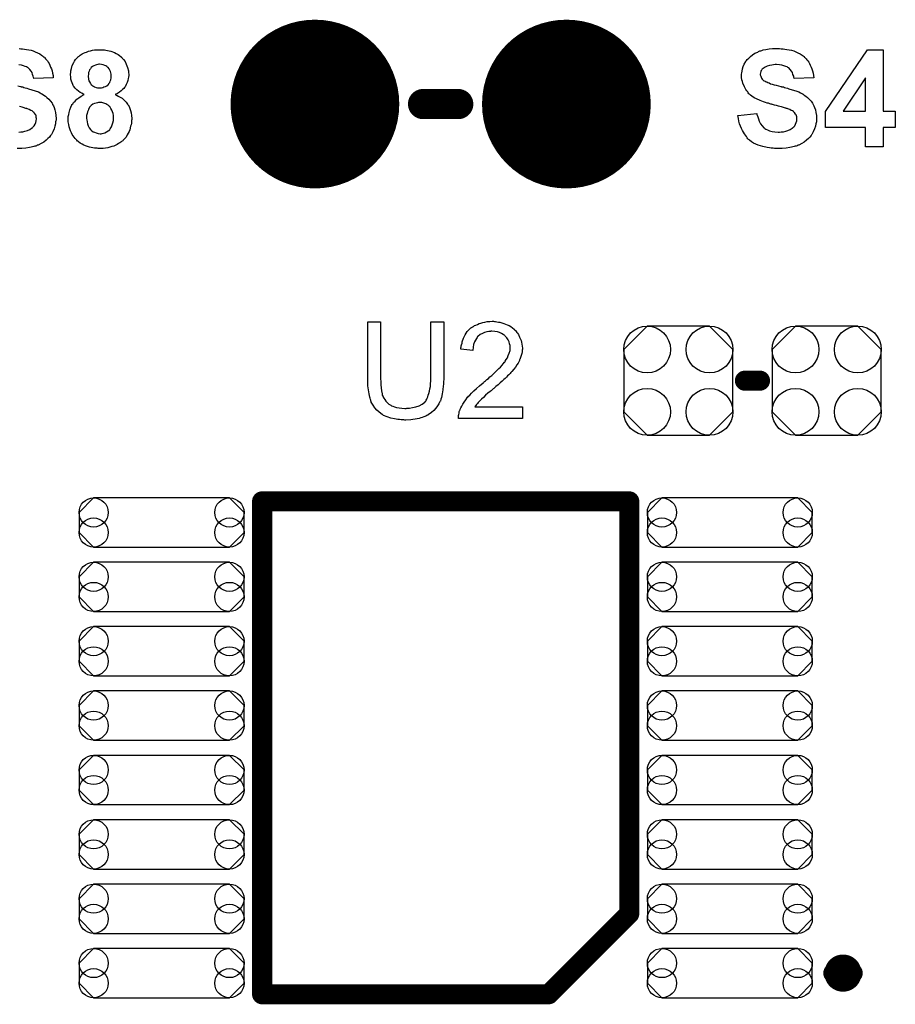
# Model space of a CAD drawing. Extents: x -0.07 to 0.95, y -0.15 to 1.54.
# Tile 7 of 13: x 0.28 to 0.62, y 0.38 to 0.78. Entities that reach past the tile are written whole.
import ezdxf

# ---------------------------------------------------------------- set-up
doc = ezdxf.new("R2010")
doc.units = 0
doc.layers.get('0').update_dxf_attribs({"linetype": 'CONTINUOUS'})
doc.layers.add('gto', color=2, linetype='CONTINUOUS')
doc.layers.add('gts', color=1, linetype='CONTINUOUS')

# ---------------------------------------------------------------- blocks, each defined once
blk = doc.blocks.new('D32')
at = {"const_width": 0.006}
blk.add_lwpolyline([(-0.003, 0, 1), (0.003, 0, 1)], format="xyb", close=True, dxfattribs=at)
blk = doc.blocks.new('D66')
at = {"const_width": 0.00395}
blk.add_lwpolyline([(-0.001975, 0, 1), (0.001975, 0, 1)], format="xyb", close=True, dxfattribs=at)
blk = doc.blocks.new('D67')
at = {"const_width": 0.004}
blk.add_lwpolyline([(-0.002, 0, 1), (0.002, 0, 1)], format="xyb", close=True, dxfattribs=at)
blk = doc.blocks.new('D70')
blk.add_lwpolyline([(-0.027, -0.0098), (0.027, -0.0098), (0.0328, -0.004), (0.0328, 0.004), (0.027, 0.0098), (-0.027, 0.0098), (-0.0328, 0.004), (-0.0328, -0.004)], close=True)
for centre in [(-0.027, 0.004), (0.027, 0.004), (-0.027, -0.004), (0.027, -0.004)]:
    blk.add_circle(centre, 0.0058)
blk = doc.blocks.new('D73')
blk.add_lwpolyline([(0.0217, -0.0124), (0.0217, 0.0124), (0.0124, 0.0217), (-0.0124, 0.0217), (-0.0217, 0.0124), (-0.0217, -0.0124), (-0.0124, -0.0217), (0.0124, -0.0217)], close=True)
for centre in [(-0.0124, 0.0124), (0.0124, 0.0124), (-0.0124, -0.0124), (0.0124, -0.0124)]:
    blk.add_circle(centre, 0.0093)
blk = doc.blocks.new('D51')
at = {"const_width": 0.03355}
blk.add_lwpolyline([(-0.016775, 0, 1), (0.016775, 0, 1)], format="xyb", close=True, dxfattribs=at)

msp = doc.modelspace()

# ---------------------------------------------------------------- linework, layer by layer
at = {"layer": 'gto', "color": 2}
for points in [[(0.2764, 0.7641), (0.277, 0.764), (0.2777, 0.764), (0.2785, 0.7638), (0.2793, 0.7637), (0.2811, 0.7634), (0.282, 0.7631), (0.2828, 0.7628), (0.2837, 0.7624), (0.2846, 0.762), (0.2853, 0.7615), (0.2861, 0.7609), (0.2861, 0.7609), (0.2862, 0.7607), (0.2864, 0.7606), (0.2866, 0.7604), (0.2869, 0.76), (0.2872, 0.7596), (0.2876, 0.7592), (0.2879, 0.7587), (0.2883, 0.7581), (0.2886, 0.7575), (0.2889, 0.7567), (0.2892, 0.756), (0.2895, 0.7552), (0.2897, 0.7543), (0.2899, 0.7534), (0.2899, 0.7524), (0.2822, 0.7521), (0.2822, 0.7522), (0.2822, 0.7523), (0.2821, 0.7526), (0.282, 0.7531), (0.2817, 0.7537), (0.2815, 0.7545), (0.2811, 0.7551), (0.2806, 0.7558), (0.28, 0.7564), (0.28, 0.7564), (0.2797, 0.7566), (0.2793, 0.7568), (0.2788, 0.757), (0.2781, 0.7572), (0.2773, 0.7575), (0.2763, 0.7576)], [(0.3093, 0.7636), (0.3098, 0.7635), (0.3103, 0.7635), (0.3109, 0.7634), (0.3115, 0.7633), (0.3129, 0.763), (0.3143, 0.7625), (0.315, 0.7621), (0.3157, 0.7617), (0.3163, 0.7613), (0.3169, 0.7608), (0.317, 0.7607), (0.317, 0.7607), (0.3172, 0.7605), (0.3174, 0.7603), (0.3176, 0.76), (0.3179, 0.7597), (0.3185, 0.7589), (0.319, 0.7578), (0.3195, 0.7566), (0.3199, 0.7552), (0.3199, 0.7545), (0.32, 0.7537), (0.32, 0.7536), (0.32, 0.7536), (0.32, 0.7533), (0.3199, 0.7527), (0.3198, 0.7521), (0.3196, 0.7514), (0.3194, 0.7506), (0.319, 0.7498), (0.3185, 0.7489), (0.3185, 0.7488), (0.3183, 0.7486), (0.318, 0.7482), (0.3175, 0.7478), (0.317, 0.7472), (0.3163, 0.7467), (0.3155, 0.7462), (0.3146, 0.7458), (0.3147, 0.7458), (0.3148, 0.7457), (0.315, 0.7456), (0.3152, 0.7455), (0.3158, 0.7452), (0.3165, 0.7448), (0.3173, 0.7443), (0.3181, 0.7436), (0.3189, 0.7428), (0.3195, 0.7419), (0.3196, 0.7418), (0.3198, 0.7415), (0.3201, 0.741), (0.3204, 0.7403), (0.3207, 0.7395), (0.3209, 0.7385), (0.3211, 0.7374), (0.3212, 0.7363), (0.3212, 0.7362), (0.3212, 0.736), (0.3212, 0.7358), (0.3211, 0.7354), (0.3211, 0.7349), (0.321, 0.7344), (0.3209, 0.7338), (0.3207, 0.7332), (0.3204, 0.7318), (0.3201, 0.7311), (0.3197, 0.7304), (0.3194, 0.7297), (0.3189, 0.7289), (0.3184, 0.7283), (0.3178, 0.7276), (0.3177, 0.7276), (0.3176, 0.7274), (0.3174, 0.7273), (0.3171, 0.7271), (0.3168, 0.7268), (0.3164, 0.7266), (0.3159, 0.7263), (0.3154, 0.7259), (0.3148, 0.7256), (0.314, 0.7253), (0.3133, 0.7251), (0.3125, 0.7248), (0.3116, 0.7246), (0.3107, 0.7244), (0.3098, 0.7243), (0.3087, 0.7243), (0.3082, 0.7243), (0.3078, 0.7243), (0.3074, 0.7244), (0.3069, 0.7244), (0.3063, 0.7245), (0.3057, 0.7246), (0.3043, 0.7249), (0.3028, 0.7254), (0.3021, 0.7257), (0.3014, 0.7261), (0.3007, 0.7265), (0.3, 0.727), (0.2999, 0.7271), (0.2998, 0.7272), (0.2996, 0.7273), (0.2993, 0.7276), (0.299, 0.7279), (0.2987, 0.7283), (0.2983, 0.7288), (0.2979, 0.7293), (0.2975, 0.7299), (0.2972, 0.7306), (0.2968, 0.7313), (0.2966, 0.7322), (0.2963, 0.733), (0.2961, 0.7339), (0.2959, 0.7349), (0.2959, 0.7359), (0.2959, 0.736), (0.2959, 0.7361), (0.2959, 0.7363), (0.2959, 0.7365), (0.2959, 0.7371), (0.2961, 0.7378), (0.2963, 0.7387), (0.2965, 0.7397), (0.2969, 0.7407), (0.2974, 0.7417), (0.2974, 0.7418), (0.2974, 0.7418), (0.2977, 0.7421), (0.298, 0.7426), (0.2986, 0.7432), (0.2993, 0.7439), (0.3001, 0.7445), (0.3011, 0.7451), (0.3023, 0.7458), (0.3022, 0.7458), (0.3022, 0.7458), (0.3018, 0.746), (0.3013, 0.7463), (0.3007, 0.7466), (0.3, 0.7471), (0.2993, 0.7476), (0.2987, 0.7483), (0.2981, 0.749), (0.298, 0.7491), (0.2979, 0.7494), (0.2977, 0.7498), (0.2975, 0.7504), (0.2972, 0.7511), (0.297, 0.7519), (0.2969, 0.7527), (0.2968, 0.7537), (0.2968, 0.7537), (0.2968, 0.7539), (0.2968, 0.7541), (0.2969, 0.7544), (0.2969, 0.7547), (0.297, 0.7552), (0.2972, 0.7562), (0.2975, 0.7573), (0.2981, 0.7585), (0.2984, 0.7591), (0.2988, 0.7597), (0.2993, 0.7602), (0.2998, 0.7608), (0.2999, 0.7609), (0.3, 0.7609), (0.3002, 0.7611), (0.3004, 0.7612), (0.3007, 0.7615), (0.301, 0.7617), (0.3015, 0.762), (0.302, 0.7622), (0.3026, 0.7625), (0.3032, 0.7627), (0.3039, 0.763), (0.3047, 0.7632), (0.3055, 0.7634), (0.3064, 0.7635), (0.3074, 0.7636), (0.3084, 0.7636), (0.3089, 0.7636), (0.3093, 0.7636)], [(0.5788, 0.7641), (0.5794, 0.764), (0.5802, 0.764), (0.5809, 0.7638), (0.5817, 0.7637), (0.5835, 0.7634), (0.5844, 0.7631), (0.5853, 0.7628), (0.5861, 0.7624), (0.587, 0.762), (0.5878, 0.7615), (0.5885, 0.7609), (0.5885, 0.7609), (0.5886, 0.7607), (0.5888, 0.7606), (0.589, 0.7604), (0.5893, 0.76), (0.5896, 0.7596), (0.59, 0.7592), (0.5904, 0.7587), (0.5907, 0.7581), (0.591, 0.7575), (0.5914, 0.7567), (0.5916, 0.756), (0.5919, 0.7552), (0.5921, 0.7543), (0.5923, 0.7534), (0.5924, 0.7524), (0.5846, 0.7521), (0.5846, 0.7522), (0.5846, 0.7523), (0.5845, 0.7526), (0.5844, 0.7531), (0.5841, 0.7537), (0.5839, 0.7545), (0.5835, 0.7551), (0.583, 0.7558), (0.5824, 0.7564), (0.5824, 0.7564), (0.5821, 0.7566), (0.5818, 0.7568), (0.5812, 0.757), (0.5805, 0.7572), (0.5797, 0.7575), (0.5787, 0.7576), (0.5775, 0.7577), (0.577, 0.7577), (0.5764, 0.7576), (0.5757, 0.7575), (0.5748, 0.7574), (0.5739, 0.7571), (0.5731, 0.7567), (0.5723, 0.7562), (0.5723, 0.7562), (0.5722, 0.7561), (0.5719, 0.7559), (0.5717, 0.7556), (0.5715, 0.7553), (0.5713, 0.7549), (0.5712, 0.7544), (0.5711, 0.7539), (0.5711, 0.7538), (0.5711, 0.7536), (0.5712, 0.7534), (0.5713, 0.7531), (0.5714, 0.7527), (0.5716, 0.7523), (0.5718, 0.7519), (0.5722, 0.7515), (0.5723, 0.7515), (0.5725, 0.7513), (0.5727, 0.7512), (0.573, 0.7511), (0.5733, 0.7509), (0.5737, 0.7508), (0.5741, 0.7506), (0.5746, 0.7504), (0.5752, 0.7501), (0.5758, 0.7499), (0.5766, 0.7497), (0.5774, 0.7495), (0.5783, 0.7493), (0.5793, 0.749), (0.5794, 0.749), (0.5796, 0.7489), (0.5799, 0.7489), (0.5803, 0.7488), (0.5807, 0.7486), (0.5813, 0.7485), (0.5819, 0.7483), (0.5825, 0.7481), (0.5838, 0.7477), (0.5852, 0.7473), (0.5865, 0.7468), (0.5871, 0.7465), (0.5876, 0.7462), (0.5877, 0.7462), (0.5878, 0.7461), (0.5881, 0.7459), (0.5886, 0.7456), (0.5892, 0.7451), (0.5899, 0.7446), (0.5906, 0.7439), (0.5913, 0.7431), (0.5919, 0.7423), (0.592, 0.7421), (0.5921, 0.7418), (0.5924, 0.7413), (0.5927, 0.7406), (0.593, 0.7397), (0.5932, 0.7387), (0.5934, 0.7375), (0.5935, 0.7362), (0.5935, 0.7361), (0.5935, 0.736), (0.5935, 0.7358), (0.5935, 0.7356), (0.5934, 0.7353), (0.5934, 0.7349), (0.5932, 0.7342), (0.593, 0.7332), (0.5927, 0.7321), (0.5922, 0.731), (0.5916, 0.7299), (0.5916, 0.7299), (0.5915, 0.7298), (0.5913, 0.7295), (0.5908, 0.7289), (0.5903, 0.7283), (0.5895, 0.7276), (0.5886, 0.7269), (0.5876, 0.7263), (0.5864, 0.7257), (0.5863, 0.7257), (0.5862, 0.7256), (0.586, 0.7256), (0.5858, 0.7254), (0.5854, 0.7253), (0.585, 0.7252), (0.5846, 0.7251), (0.5841, 0.725), (0.5835, 0.7248), (0.5829, 0.7247), (0.5814, 0.7245), (0.5798, 0.7243), (0.578, 0.7243), (0.5773, 0.7243), (0.5768, 0.7243), (0.5762, 0.7244), (0.5755, 0.7244), (0.5748, 0.7246), (0.5739, 0.7247), (0.5721, 0.7251), (0.5712, 0.7254), (0.5703, 0.7257), (0.5693, 0.7261), (0.5684, 0.7265), (0.5676, 0.727), (0.5668, 0.7276), (0.5668, 0.7277), (0.5667, 0.7278), (0.5664, 0.7279), (0.5662, 0.7282), (0.5659, 0.7286), (0.5656, 0.7291), (0.5652, 0.7296), (0.5648, 0.7301), (0.5644, 0.7308), (0.564, 0.7315), (0.5636, 0.7323), (0.5632, 0.7332), (0.5629, 0.7342), (0.5626, 0.7352), (0.5624, 0.7363), (0.5622, 0.7375), (0.5698, 0.7382), (0.5698, 0.7382), (0.5698, 0.738), (0.5698, 0.7378), (0.5699, 0.7376), (0.5701, 0.7369), (0.5704, 0.7361), (0.5707, 0.7352), (0.5712, 0.7342), (0.5718, 0.7334), (0.5725, 0.7326), (0.5726, 0.7325), (0.5729, 0.7323), (0.5733, 0.732), (0.574, 0.7317), (0.5748, 0.7314), (0.5758, 0.7311), (0.5769, 0.7309), (0.5782, 0.7308), (0.5788, 0.7308), (0.5794, 0.7309), (0.5803, 0.731), (0.5812, 0.7312), (0.5821, 0.7315), (0.583, 0.7319), (0.5838, 0.7324), (0.5839, 0.7324), (0.5841, 0.7327), (0.5844, 0.733), (0.5848, 0.7334), (0.5851, 0.734), (0.5854, 0.7347), (0.5856, 0.7353), (0.5857, 0.7361), (0.5857, 0.7362), (0.5857, 0.7363), (0.5856, 0.7366), (0.5856, 0.7369), (0.5855, 0.7373), (0.5854, 0.7377), (0.5851, 0.738), (0.5849, 0.7384), (0.5848, 0.7385), (0.5847, 0.7386), (0.5845, 0.7388), (0.5843, 0.739), (0.5839, 0.7393), (0.5834, 0.7395), (0.5828, 0.7398), (0.5821, 0.7401), (0.582, 0.7401), (0.5818, 0.7402), (0.5814, 0.7403), (0.5812, 0.7404), (0.5808, 0.7405), (0.5804, 0.7406), (0.58, 0.7408), (0.5795, 0.7409), (0.5789, 0.741), (0.5783, 0.7412), (0.5775, 0.7414), (0.5768, 0.7416), (0.5759, 0.7418), (0.5758, 0.7418), (0.5756, 0.7419), (0.5753, 0.742), (0.5749, 0.7421), (0.5744, 0.7423), (0.5738, 0.7424), (0.5732, 0.7426), (0.5724, 0.7429), (0.571, 0.7434), (0.5696, 0.7441), (0.5689, 0.7444), (0.5683, 0.7448), (0.5677, 0.7452), (0.5672, 0.7456), (0.5671, 0.7456), (0.567, 0.7458), (0.5668, 0.7459), (0.5666, 0.7461), (0.5663, 0.7465), (0.5661, 0.7469), (0.5657, 0.7473), (0.5654, 0.7478), (0.5648, 0.7489), (0.5642, 0.7503), (0.564, 0.751), (0.5638, 0.7517), (0.5637, 0.7525), (0.5637, 0.7534), (0.5637, 0.7534), (0.5637, 0.7535), (0.5637, 0.7536), (0.5637, 0.7539), (0.5638, 0.7544), (0.5639, 0.7551), (0.5641, 0.756), (0.5643, 0.7569), (0.5647, 0.7579), (0.5653, 0.7589), (0.5653, 0.7589), (0.5653, 0.759), (0.5656, 0.7593), (0.5659, 0.7597), (0.5665, 0.7603), (0.5672, 0.7609), (0.568, 0.7616), (0.5689, 0.7622), (0.5701, 0.7627), (0.5701, 0.7627), (0.5702, 0.7628), (0.5704, 0.7629), (0.5706, 0.763), (0.5709, 0.7631), (0.5713, 0.7632), (0.5717, 0.7633), (0.5722, 0.7635), (0.5733, 0.7637), (0.5746, 0.7639), (0.576, 0.7641), (0.5777, 0.7641), (0.5783, 0.7641), (0.5788, 0.7641)], [(0.62, 0.7392), (0.6248, 0.7392), (0.6248, 0.7327), (0.62, 0.7327), (0.62, 0.725), (0.6129, 0.725), (0.6129, 0.7327), (0.5971, 0.7327), (0.5971, 0.7391), (0.6138, 0.7636), (0.62, 0.7636), (0.62, 0.7392)], [(0.3084, 0.7578), (0.3081, 0.7578), (0.3077, 0.7577), (0.3072, 0.7576), (0.3067, 0.7575), (0.3061, 0.7572), (0.3055, 0.757), (0.305, 0.7565), (0.305, 0.7565), (0.3049, 0.7563), (0.3047, 0.756), (0.3044, 0.7556), (0.3042, 0.7551), (0.304, 0.7546), (0.3039, 0.7539), (0.3038, 0.7531), (0.3038, 0.753), (0.3038, 0.7527), (0.3039, 0.7524), (0.304, 0.7519), (0.3041, 0.7513), (0.3043, 0.7508), (0.3047, 0.7502), (0.305, 0.7497), (0.3051, 0.7496), (0.3053, 0.7495), (0.3055, 0.7493), (0.3059, 0.7491), (0.3064, 0.7489), (0.307, 0.7486), (0.3076, 0.7485), (0.3084, 0.7485), (0.3087, 0.7485), (0.3091, 0.7485), (0.3096, 0.7486), (0.3101, 0.7488), (0.3107, 0.749), (0.3113, 0.7493), (0.3118, 0.7497), (0.3118, 0.7498), (0.312, 0.7499), (0.3121, 0.7502), (0.3124, 0.7506), (0.3126, 0.7511), (0.3128, 0.7517), (0.313, 0.7524), (0.313, 0.7532), (0.313, 0.7533), (0.313, 0.7535), (0.313, 0.7539), (0.3129, 0.7544), (0.3127, 0.7549), (0.3125, 0.7555), (0.3122, 0.756), (0.3118, 0.7565), (0.3117, 0.7566), (0.3115, 0.7567), (0.3113, 0.7569), (0.3109, 0.7572), (0.3104, 0.7574), (0.3098, 0.7576), (0.3091, 0.7577), (0.3084, 0.7578)], [(0.6129, 0.7524), (0.604, 0.7392), (0.6129, 0.7392), (0.6129, 0.7524)], [(0.2759, 0.7493), (0.2769, 0.749), (0.277, 0.749), (0.2772, 0.7489), (0.2775, 0.7489), (0.2778, 0.7488), (0.2783, 0.7486), (0.2788, 0.7485), (0.2795, 0.7483), (0.2801, 0.7481), (0.2814, 0.7477), (0.2828, 0.7473), (0.2841, 0.7468), (0.2847, 0.7465), (0.2852, 0.7462), (0.2853, 0.7462), (0.2853, 0.7461), (0.2857, 0.7459), (0.2862, 0.7456), (0.2868, 0.7451), (0.2874, 0.7446), (0.2882, 0.7439), (0.2889, 0.7431), (0.2895, 0.7423), (0.2896, 0.7421), (0.2897, 0.7418), (0.29, 0.7413), (0.2903, 0.7406), (0.2906, 0.7397), (0.2908, 0.7387), (0.291, 0.7375), (0.2911, 0.7362), (0.2911, 0.7361), (0.2911, 0.736), (0.2911, 0.7358), (0.2911, 0.7356), (0.291, 0.7353), (0.2909, 0.7349), (0.2908, 0.7342), (0.2906, 0.7332), (0.2903, 0.7321), (0.2898, 0.731), (0.2892, 0.7299), (0.2892, 0.7299), (0.2891, 0.7298), (0.2888, 0.7295), (0.2884, 0.7289), (0.2878, 0.7283), (0.2871, 0.7276), (0.2862, 0.7269), (0.2852, 0.7263), (0.284, 0.7257), (0.2839, 0.7257), (0.2838, 0.7256), (0.2836, 0.7256), (0.2833, 0.7254), (0.283, 0.7253), (0.2826, 0.7252), (0.2822, 0.7251), (0.2817, 0.725), (0.2811, 0.7248), (0.2805, 0.7247), (0.279, 0.7245), (0.2774, 0.7243), (0.2756, 0.7243)], [(0.2763, 0.7308), (0.277, 0.7309), (0.2778, 0.731), (0.2787, 0.7312), (0.2797, 0.7315), (0.2806, 0.7319), (0.2813, 0.7324), (0.2815, 0.7324), (0.2817, 0.7327), (0.282, 0.733), (0.2823, 0.7334), (0.2827, 0.734), (0.283, 0.7347), (0.2832, 0.7353), (0.2833, 0.7361), (0.2833, 0.7362), (0.2833, 0.7363), (0.2832, 0.7366), (0.2832, 0.7369), (0.2831, 0.7373), (0.283, 0.7377), (0.2827, 0.738), (0.2825, 0.7384), (0.2824, 0.7385), (0.2823, 0.7386), (0.2821, 0.7388), (0.2818, 0.739), (0.2815, 0.7393), (0.281, 0.7395), (0.2804, 0.7398), (0.2797, 0.7401), (0.2796, 0.7401), (0.2794, 0.7402), (0.279, 0.7403), (0.2787, 0.7404), (0.2784, 0.7405), (0.278, 0.7406), (0.2776, 0.7408), (0.2771, 0.7409), (0.2765, 0.741)], [(0.3085, 0.7426), (0.308, 0.7426), (0.3075, 0.7425), (0.307, 0.7424), (0.3063, 0.7422), (0.3057, 0.7419), (0.305, 0.7414), (0.3044, 0.7408), (0.3044, 0.7407), (0.3042, 0.7404), (0.304, 0.74), (0.3038, 0.7395), (0.3035, 0.7389), (0.3034, 0.7383), (0.3032, 0.7375), (0.3032, 0.7367), (0.3032, 0.7367), (0.3032, 0.7366), (0.3032, 0.7364), (0.3032, 0.7362), (0.3033, 0.7357), (0.3034, 0.7349), (0.3035, 0.7342), (0.3038, 0.7334), (0.3042, 0.7326), (0.3047, 0.7319), (0.3048, 0.7318), (0.305, 0.7316), (0.3053, 0.7314), (0.3058, 0.731), (0.3063, 0.7308), (0.307, 0.7305), (0.3078, 0.7303), (0.3086, 0.7302), (0.309, 0.7302), (0.3094, 0.7303), (0.3099, 0.7304), (0.3105, 0.7306), (0.3111, 0.7309), (0.3118, 0.7313), (0.3124, 0.7318), (0.3124, 0.7319), (0.3126, 0.7322), (0.3129, 0.7325), (0.3131, 0.733), (0.3134, 0.7337), (0.3137, 0.7345), (0.3139, 0.7355), (0.3139, 0.7366), (0.3139, 0.7367), (0.3139, 0.7367), (0.3139, 0.737), (0.3139, 0.7375), (0.3138, 0.7382), (0.3135, 0.7389), (0.3133, 0.7396), (0.3129, 0.7403), (0.3124, 0.741), (0.3123, 0.741), (0.3121, 0.7413), (0.3118, 0.7415), (0.3113, 0.7418), (0.3108, 0.7421), (0.3101, 0.7424), (0.3093, 0.7426), (0.3085, 0.7426)], [(0.4452, 0.6332), (0.4452, 0.6331), (0.4452, 0.6329), (0.4452, 0.6327), (0.4452, 0.6323), (0.4451, 0.6318), (0.4451, 0.6312), (0.4451, 0.6305), (0.445, 0.6299), (0.4449, 0.6284), (0.4446, 0.6268), (0.4443, 0.6253), (0.4441, 0.6246), (0.4439, 0.6239), (0.4439, 0.6239), (0.4438, 0.6238), (0.4437, 0.6236), (0.4436, 0.6234), (0.4433, 0.6228), (0.4428, 0.622), (0.4421, 0.6211), (0.4413, 0.6202), (0.4403, 0.6193), (0.4391, 0.6184), (0.439, 0.6184), (0.4389, 0.6183), (0.4388, 0.6183), (0.4385, 0.6181), (0.4381, 0.6179), (0.4377, 0.6178), (0.4373, 0.6176), (0.4367, 0.6174), (0.4361, 0.6172), (0.4354, 0.617), (0.4347, 0.6168), (0.4339, 0.6167), (0.433, 0.6166), (0.4321, 0.6164), (0.4302, 0.6163), (0.4297, 0.6163), (0.4293, 0.6164), (0.4288, 0.6164), (0.4283, 0.6164), (0.4277, 0.6165), (0.427, 0.6166), (0.4257, 0.6168), (0.4242, 0.6171), (0.4227, 0.6176), (0.4213, 0.6182), (0.4213, 0.6182), (0.4212, 0.6183), (0.421, 0.6184), (0.4208, 0.6185), (0.4202, 0.6189), (0.4194, 0.6196), (0.4186, 0.6203), (0.4178, 0.6212), (0.4171, 0.6223), (0.4164, 0.6235), (0.4164, 0.6236), (0.4164, 0.6237), (0.4163, 0.6239), (0.4162, 0.6242), (0.4161, 0.6245), (0.416, 0.625), (0.4158, 0.6255), (0.4157, 0.6261), (0.4156, 0.6268), (0.4154, 0.6275), (0.4153, 0.6283), (0.4152, 0.6291), (0.4151, 0.63), (0.4151, 0.631), (0.415, 0.6321), (0.415, 0.6332), (0.415, 0.6554), (0.4201, 0.6554), (0.4201, 0.6332), (0.4201, 0.6331), (0.4201, 0.633), (0.4201, 0.6327), (0.4201, 0.6324), (0.4202, 0.632), (0.4202, 0.6315), (0.4202, 0.6304), (0.4203, 0.6292), (0.4205, 0.628), (0.4207, 0.6268), (0.4208, 0.6263), (0.421, 0.6258), (0.4211, 0.6257), (0.4212, 0.6254), (0.4214, 0.625), (0.4218, 0.6245), (0.4222, 0.6239), (0.4227, 0.6233), (0.4234, 0.6227), (0.4242, 0.6222), (0.4243, 0.6222), (0.4245, 0.622), (0.425, 0.6218), (0.4257, 0.6216), (0.4265, 0.6213), (0.4275, 0.6212), (0.4285, 0.621), (0.4297, 0.6209), (0.4303, 0.6209), (0.4306, 0.621), (0.4311, 0.621), (0.4316, 0.6211), (0.4328, 0.6213), (0.4341, 0.6216), (0.4354, 0.622), (0.4366, 0.6226), (0.4372, 0.623), (0.4377, 0.6234), (0.4378, 0.6235), (0.4378, 0.6235), (0.4379, 0.6237), (0.4381, 0.6239), (0.4383, 0.6243), (0.4385, 0.6246), (0.4387, 0.6251), (0.4389, 0.6256), (0.4391, 0.6262), (0.4393, 0.6269), (0.4395, 0.6278), (0.4397, 0.6287), (0.4399, 0.6297), (0.44, 0.6307), (0.4401, 0.6319), (0.4401, 0.6332), (0.4401, 0.6554), (0.4452, 0.6554), (0.4452, 0.6332)], [(0.4654, 0.6555), (0.4658, 0.6555), (0.4664, 0.6554), (0.467, 0.6553), (0.4676, 0.6552), (0.4691, 0.6548), (0.4705, 0.6542), (0.4712, 0.6539), (0.4719, 0.6535), (0.4726, 0.653), (0.4732, 0.6525), (0.4733, 0.6524), (0.4734, 0.6524), (0.4735, 0.6521), (0.4737, 0.6519), (0.474, 0.6516), (0.4743, 0.6512), (0.4746, 0.6509), (0.4749, 0.6504), (0.4754, 0.6493), (0.476, 0.648), (0.4762, 0.6473), (0.4763, 0.6465), (0.4764, 0.6457), (0.4765, 0.6449), (0.4765, 0.6448), (0.4765, 0.6445), (0.4764, 0.6441), (0.4764, 0.6435), (0.4763, 0.6428), (0.476, 0.642), (0.4758, 0.6412), (0.4755, 0.6404), (0.4754, 0.6403), (0.4753, 0.64), (0.4751, 0.6395), (0.4748, 0.6389), (0.4743, 0.6383), (0.4738, 0.6374), (0.4731, 0.6366), (0.4723, 0.6356), (0.4722, 0.6355), (0.4719, 0.6352), (0.4717, 0.6349), (0.4714, 0.6346), (0.4711, 0.6343), (0.4706, 0.6339), (0.4702, 0.6334), (0.4696, 0.6329), (0.4691, 0.6324), (0.4684, 0.6318), (0.4677, 0.6312), (0.4669, 0.6304), (0.466, 0.6297), (0.4651, 0.6289), (0.4651, 0.6289), (0.4649, 0.6288), (0.4647, 0.6286), (0.4645, 0.6284), (0.4641, 0.628), (0.4637, 0.6277), (0.4628, 0.627), (0.4619, 0.6262), (0.461, 0.6253), (0.4602, 0.6246), (0.4599, 0.6243), (0.4596, 0.624), (0.4596, 0.624), (0.4594, 0.6238), (0.4592, 0.6236), (0.4589, 0.6233), (0.4586, 0.6229), (0.4583, 0.6225), (0.4576, 0.6216), (0.4766, 0.6216), (0.4766, 0.617), (0.4511, 0.617), (0.4511, 0.6171), (0.4511, 0.6173), (0.4511, 0.6176), (0.4511, 0.6181), (0.4512, 0.6186), (0.4513, 0.6191), (0.4514, 0.6197), (0.4516, 0.6203), (0.4516, 0.6203), (0.4517, 0.6204), (0.4518, 0.6207), (0.452, 0.6212), (0.4524, 0.6219), (0.4528, 0.6227), (0.4534, 0.6235), (0.454, 0.6244), (0.4547, 0.6254), (0.4547, 0.6254), (0.4548, 0.6255), (0.4551, 0.6258), (0.4556, 0.6263), (0.4563, 0.627), (0.4572, 0.6279), (0.4582, 0.6289), (0.4595, 0.63), (0.4609, 0.6312), (0.461, 0.6312), (0.4612, 0.6314), (0.4615, 0.6317), (0.4619, 0.632), (0.4624, 0.6324), (0.463, 0.6329), (0.4636, 0.6335), (0.4643, 0.6341), (0.4657, 0.6354), (0.4671, 0.6368), (0.4678, 0.6374), (0.4684, 0.6381), (0.4689, 0.6387), (0.4694, 0.6393), (0.4694, 0.6394), (0.4695, 0.6394), (0.4696, 0.6396), (0.4697, 0.6398), (0.4701, 0.6404), (0.4706, 0.6411), (0.4709, 0.642), (0.4713, 0.643), (0.4716, 0.644), (0.4717, 0.645), (0.4717, 0.6451), (0.4717, 0.6451), (0.4716, 0.6455), (0.4716, 0.646), (0.4714, 0.6466), (0.4712, 0.6474), (0.4708, 0.6482), (0.4703, 0.649), (0.4696, 0.6497), (0.4695, 0.6499), (0.4692, 0.6501), (0.4688, 0.6504), (0.4682, 0.6507), (0.4674, 0.6511), (0.4666, 0.6514), (0.4655, 0.6516), (0.4643, 0.6517), (0.464, 0.6517), (0.4638, 0.6516), (0.4631, 0.6516), (0.4623, 0.6514), (0.4615, 0.6512), (0.4606, 0.6508), (0.4597, 0.6503), (0.4588, 0.6496), (0.4587, 0.6495), (0.4585, 0.6492), (0.4582, 0.6488), (0.4578, 0.6481), (0.4575, 0.6474), (0.4571, 0.6464), (0.4569, 0.6453), (0.4568, 0.644), (0.452, 0.6445), (0.452, 0.6445), (0.452, 0.6447), (0.452, 0.645), (0.4521, 0.6454), (0.4522, 0.6458), (0.4523, 0.6463), (0.4525, 0.6469), (0.4526, 0.6475), (0.4531, 0.6489), (0.4537, 0.6502), (0.4541, 0.6509), (0.4546, 0.6515), (0.4551, 0.6521), (0.4557, 0.6527), (0.4557, 0.6527), (0.4558, 0.6528), (0.456, 0.653), (0.4563, 0.6531), (0.4566, 0.6534), (0.457, 0.6536), (0.4575, 0.6539), (0.458, 0.6541), (0.4586, 0.6544), (0.4593, 0.6547), (0.46, 0.6549), (0.4608, 0.6551), (0.4616, 0.6553), (0.4625, 0.6555), (0.4635, 0.6555), (0.4645, 0.6556), (0.465, 0.6556), (0.4654, 0.6555)]]:
    msp.add_lwpolyline(points, dxfattribs=at)
for points, const_width in [([(0.437, 0.742), (0.451, 0.742)], 0.012), ([(0.565, 0.632), (0.571, 0.632)], 0.008), ([(0.373, 0.584), (0.519, 0.584)], 0.008), ([(0.373, 0.388), (0.373, 0.584)], 0.008), ([(0.519, 0.42), (0.519, 0.584)], 0.008), ([(0.487, 0.388), (0.519, 0.42)], 0.008), ([(0.6001, 0.3964), (0.6001, 0.3964)], 0.007), ([(0.6079, 0.3964), (0.6079, 0.3964)], 0.007), ([(0.6079, 0.3964), (0.6079, 0.3964)], 0.007), ([(0.373, 0.388), (0.487, 0.388)], 0.008)]:
    msp.add_lwpolyline(points, dxfattribs=dict(at, const_width=const_width))
at = {"layer": 'gto', "color": 2, "const_width": 0.007}
for points in [[(0.6079, 0.3964, 1), (0.6001, 0.3964)], [(0.6001, 0.3964, 1), (0.6079, 0.3964)]]:
    msp.add_lwpolyline(points, format="xyb", dxfattribs=at)

# ---------------------------------------------------------------- block references
at = {"layer": 'gto'}
for name, p in [('D32', (0.437, 0.742)), ('D32', (0.451, 0.742)), ('D67', (0.565, 0.632)), ('D67', (0.571, 0.632)), ('D67', (0.373, 0.584)), ('D67', (0.373, 0.584)), ('D67', (0.519, 0.584)), ('D67', (0.519, 0.584)), ('D67', (0.519, 0.42)), ('D66', (0.6001, 0.3964)), ('D66', (0.6001, 0.3964)), ('D66', (0.6079, 0.3964)), ('D66', (0.6079, 0.3964)), ('D66', (0.6079, 0.3964)), ('D66', (0.6079, 0.3964)), ('D67', (0.373, 0.388)), ('D67', (0.373, 0.388)), ('D67', (0.487, 0.388))]:
    msp.add_blockref(name, p, dxfattribs=at)
at = {"layer": 'gts'}
for name, p in [('D51', (0.394, 0.742)), ('D51', (0.494, 0.742)), ('D73', (0.5385, 0.632)), ('D73', (0.5975, 0.632)), ('D70', (0.333, 0.5756)), ('D70', (0.559, 0.5756)), ('D70', (0.333, 0.55)), ('D70', (0.559, 0.55)), ('D70', (0.333, 0.5244)), ('D70', (0.559, 0.5244)), ('D70', (0.333, 0.4988)), ('D70', (0.559, 0.4988)), ('D70', (0.333, 0.4732)), ('D70', (0.559, 0.4732)), ('D70', (0.333, 0.4476)), ('D70', (0.559, 0.4476)), ('D70', (0.333, 0.422)), ('D70', (0.559, 0.422)), ('D70', (0.333, 0.3964)), ('D70', (0.559, 0.3964))]:
    msp.add_blockref(name, p, dxfattribs=at)

doc.saveas('drawing.dxf')
